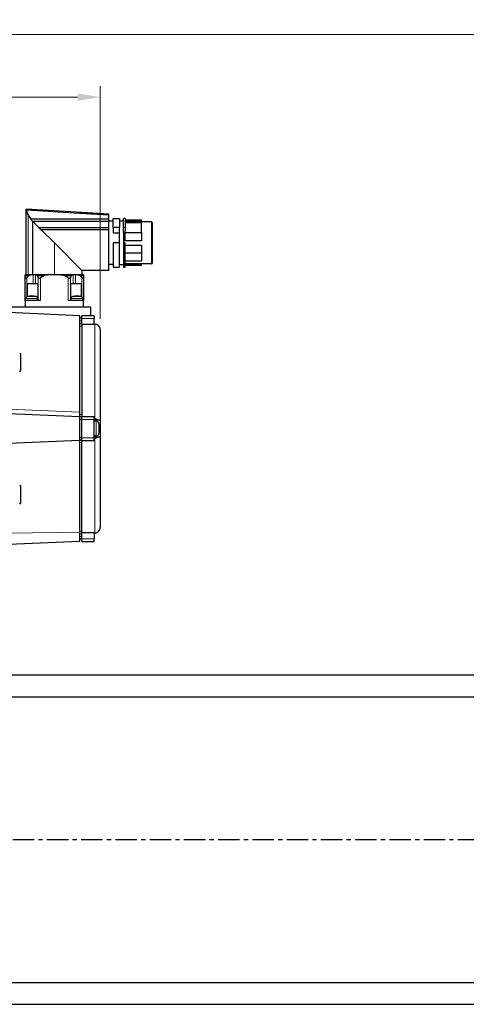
# Model space of a CAD drawing. Extents: x 12273 to 13958, y 12656 to 13854.
# Tile 4 of 21: x 12756 to 12921, y 13104 to 13469. Entities that reach past the tile are written whole.
import ezdxf

# ---------------------------------------------------------------- set-up
doc = ezdxf.new("R2010")
doc.units = 0
doc.header["$LTSCALE"] = 25.4
doc.linetypes.add('CENTER', pattern=[2, 1.25, -0.25, 0.25, -0.25])
doc.linetypes.add('DASHEDBIDOT', pattern=[12.4, 3, -3, 0.2, -3, 0.2, -3])
doc.layers.get('Defpoints').update_dxf_attribs({"linetype": 'CONTINUOUS'})
doc.layers.add('ATA-CENTER', color=133, linetype='CENTER')
doc.layers.add('ATA-DIM', color=252, linetype='CONTINUOUS', lineweight=25)
doc.layers.add('Layer0000', color=7, linetype='CONTINUOUS', lineweight=25)
doc.styles.get("Standard").update_dxf_attribs({"font": 'simplex.shx'})
doc.dimstyles.new('ata_A1', dxfattribs={"dimtxt": 4.2, "dimasz": 4.2, "dimexe": 2, "dimexo": 2, "dimgap": 2, "dimtad": 0, "dimtih": 1, "dimtoh": 1, "dimdec": 6, "dimdsep": 46, "dimtxsty": 'Standard', "dimcen": 0, "dimclrd": 252, "dimclre": 252, "dimclrt": 4, "dimadec": 6, "dimazin": 2, "dimtfac": 1, "dimtdec": 6, "dimtofl": 0, "dimtmove": 0, "dimatfit": 3, "dimfxl": 0, "dimtolj": 1, "dimtzin": 0, "dimlwd": 0, "dimlwe": 0, "dimarcsym": 0})

# ---------------------------------------------------------------- blocks, each defined once
blk = doc.blocks.new('*D15448')
at = {"layer": 'ATA-DIM', "color": 252, "lineweight": 0}
for p, q in [((12326.58, 13391.84), (12326.58, 13444.25)), ((12785.38, 13358.05), (12785.38, 13444.25)), ((12334.98, 13440.25), (12535.18, 13440.25)), ((12776.98, 13440.25), (12576.78, 13440.25))]:
    blk.add_line(p, q, dxfattribs=at)
at = {"layer": 'ATA-DIM', "color": 252}
for points in [[(12334.98, 13441.65), (12334.98, 13438.85), (12326.58, 13440.25)], [(12776.98, 13438.85), (12776.98, 13441.65), (12785.38, 13440.25)]]:
    blk.add_solid(points, dxfattribs=at)
at = {"layer": 'Defpoints', "color": 0}
for p in [(12785.38, 13440.25), (12326.58, 13387.84), (12785.38, 13354.05)]:
    blk.add_point(p, dxfattribs=at)
at = {"layer": 'ATA-DIM', "color": 4, "insert": (12555.98, 13440.25), "char_height": 8.4, "attachment_point": 5}
blk.add_mtext('\\A1;458.8', dxfattribs=at)
blk = doc.blocks.new('*D15447')
at = {"layer": 'ATA-DIM', "color": 252, "lineweight": 0}
for p, q in [((12326.58, 13391.84), (12326.58, 13467.45)), ((13082.58, 13240.35), (13082.58, 13467.45)), ((12334.98, 13463.45), (12663.66, 13463.45)), ((13074.18, 13463.45), (12745.49, 13463.45))]:
    blk.add_line(p, q, dxfattribs=at)
at = {"layer": 'ATA-DIM', "color": 252}
for points in [[(12334.98, 13464.85), (12334.98, 13462.05), (12326.58, 13463.45)], [(13074.18, 13462.05), (13074.18, 13464.85), (13082.58, 13463.45)]]:
    blk.add_solid(points, dxfattribs=at)
at = {"layer": 'Defpoints', "color": 0}
for p in [(13082.58, 13463.45), (12326.58, 13387.84), (13082.58, 13236.35)]:
    blk.add_point(p, dxfattribs=at)
at = {"layer": 'ATA-DIM', "color": 4, "insert": (12704.58, 13463.45), "char_height": 8.4, "attachment_point": 5}
blk.add_mtext('\\A1;756(T+356)', dxfattribs=at)

msp = doc.modelspace()

# ---------------------------------------------------------------- linework, layer by layer
at = {"layer": 'ATA-CENTER', "ltscale": 0.25}
msp.add_line((12321.1265527, 13164.9278066), (13529.1119537, 13164.9278066), dxfattribs=at)
at = {"layer": 'Layer0000', "color": 7, "linetype": 'Continuous', "lineweight": 25}
for p, q in [((12778.6252274, 13397.4447306), (12757.8753599, 13398.6962011)), ((12757.8753599, 13398.6509109), (12757.8753599, 13398.6905196)), ((12757.8753599, 13374.444455), (12757.8753599, 13398.6509109)), ((12777.7355975, 13397.1264148), (12758.1091605, 13398.2798422)), ((12788.6253599, 13396.4864336), (12777.7355975, 13397.1264148)), ((12788.6253599, 13396.837467), (12778.6251001, 13397.442619)), ((12788.6253599, 13396.7244176), (12788.6253599, 13396.8436544)), ((12788.6253599, 13396.4864336), (12788.6253599, 13396.7244176)), ((12788.6253599, 13394.9458947), (12788.6253599, 13396.4864336)), ((12776.9291859, 13394.9458947), (12759.6922593, 13394.9458947)), ((12760.4184597, 13394.148238), (12760.4576944, 13394.1121205)), ((12788.6253599, 13394.148238), (12760.4184597, 13394.148238)), ((12760.4576944, 13374.444455), (12760.4576944, 13394.1121205)), ((12760.4576944, 13394.1121205), (12762.657376, 13391.9124389)), ((12788.6253599, 13394.9458947), (12776.9291859, 13394.9458947)), ((12788.6253599, 13394.148238), (12788.6253599, 13394.9458947)), ((12790.1253599, 13394.194455), (12788.6253599, 13394.194455)), ((12788.6253599, 13391.9124389), (12788.6253599, 13394.148238)), ((12790.1253599, 13391.8832746), (12790.1253599, 13395.1944377)), ((12790.1253599, 13395.1944377), (12792.5253599, 13395.1944377)), ((12792.5253599, 13395.1944377), (12792.5253599, 13391.8832746)), ((12794.0253599, 13394.294455), (12792.5253599, 13394.294455)), ((12794.6253599, 13395.1944377), (12794.0253599, 13395.1944377)), ((12794.0253599, 13391.8832746), (12794.0253599, 13395.1944377)), ((12794.6253599, 13395.1944377), (12794.6253599, 13391.8832746)), ((12800.7253599, 13394.594455), (12794.6253599, 13394.594455)), ((12794.6253599, 13394.5943827), (12800.7253599, 13394.5943827)), ((12800.7253599, 13393.9639337), (12794.6253599, 13393.9639337)), ((12794.6253599, 13393.7118822), (12800.7253599, 13393.7118822)), ((12800.7253599, 13393.9639337), (12800.7253599, 13394.5943827)), ((12804.4253599, 13393.964455), (12800.7253599, 13393.964455)), ((12800.7253599, 13390.0540146), (12800.7253599, 13393.7118822)), ((12804.6253599, 13393.764455), (12804.6253599, 13386.194455)), ((12762.657376, 13391.9124389), (12788.6253599, 13391.9124389)), ((12788.6253599, 13391.0211772), (12763.5486377, 13391.0211772)), ((12768.3753599, 13386.194455), (12763.5486377, 13391.0211772)), ((12788.6253599, 13391.0211772), (12788.6253599, 13391.9124389)), ((12788.6253599, 13375.944455), (12788.6253599, 13391.0211772)), ((12792.5253599, 13391.8832746), (12790.1253599, 13391.8832746)), ((12790.1253599, 13391.8832746), (12790.1253599, 13389.7640829)), ((12792.5253599, 13389.7640829), (12790.1253599, 13389.7640829)), ((12792.5253599, 13390.025859), (12792.5253599, 13391.8832746)), ((12792.5253599, 13386.267755), (12792.5253599, 13390.025859)), ((12794.6253599, 13391.8832746), (12794.0253599, 13391.8832746)), ((12794.0253599, 13390.025859), (12794.0253599, 13391.8832746)), ((12794.0253599, 13390.025859), (12794.0253599, 13386.267755)), ((12794.6253599, 13389.0640179), (12794.0253599, 13389.0640179)), ((12794.6253599, 13391.8832746), (12794.6253599, 13390.7215623)), ((12794.6253599, 13390.0540146), (12794.6253599, 13390.7215623)), ((12794.6253599, 13390.0540146), (12800.7253599, 13390.0540146)), ((12794.6253599, 13387.0070309), (12794.6253599, 13390.0540146)), ((12800.7253599, 13390.0540146), (12800.7253599, 13387.0070309)), ((12778.6253599, 13375.944455), (12768.3753599, 13386.194455)), ((12790.1253599, 13386.267755), (12790.1253599, 13377.194455)), ((12792.5253599, 13386.267755), (12790.1253599, 13386.267755)), ((12792.5253599, 13377.194455), (12792.5253599, 13386.267755)), ((12794.0253599, 13386.267755), (12794.0253599, 13377.194455)), ((12794.6253599, 13386.267755), (12794.0253599, 13386.267755)), ((12800.7253599, 13387.0070309), (12794.6253599, 13387.0070309)), ((12794.6253599, 13377.194455), (12794.6253599, 13386.267755)), ((12794.6253599, 13385.381879), (12800.7253599, 13385.381879)), ((12800.7253599, 13385.381879), (12800.7253599, 13382.3348954)), ((12804.6253599, 13386.194455), (12804.6253599, 13378.624455)), ((12800.7253599, 13382.3348954), (12794.6253599, 13382.3348954)), ((12800.7253599, 13382.3348954), (12800.7253599, 13379.3559118)), ((12790.1253599, 13378.194455), (12788.6253599, 13378.194455)), ((12794.0253599, 13378.094455), (12792.5253599, 13378.094455)), ((12800.7253599, 13379.3559118), (12794.6253599, 13379.3559118)), ((12794.6253599, 13378.5410668), (12800.7253599, 13378.5410668)), ((12800.7253599, 13377.8932346), (12794.6253599, 13377.8932346)), ((12800.7253599, 13377.794455), (12794.6253599, 13377.794455)), ((12800.7253599, 13377.8932346), (12800.7253599, 13378.5410668)), ((12804.4253599, 13378.424455), (12800.7253599, 13378.424455)), ((12800.7253599, 13377.794455), (12800.7253599, 13377.8932346)), ((12757.5753599, 13373.9180314), (12757.5753599, 13374.3330237)), ((12760.2561914, 13374.344455), (12757.726127, 13374.344455)), ((12757.8753599, 13374.444455), (12758.6321916, 13374.444455)), ((12758.5253599, 13374.444455), (12758.5253599, 13374.344455)), ((12758.6321916, 13374.444455), (12760.4576944, 13374.444455)), ((12760.5564359, 13374.344455), (12760.2561914, 13374.344455)), ((12760.4576944, 13374.444455), (12768.3753599, 13374.444455)), ((12761.3582452, 13374.344455), (12760.5564359, 13374.344455)), ((12761.4844046, 13374.344455), (12761.3582452, 13374.344455)), ((12775.2663153, 13374.344455), (12761.4844046, 13374.344455)), ((12768.3753599, 13374.444455), (12778.6253599, 13374.444455)), ((12775.3924746, 13374.344455), (12775.2663153, 13374.344455)), ((12776.1942839, 13374.344455), (12775.3924746, 13374.344455)), ((12776.4945284, 13374.344455), (12776.1942839, 13374.344455)), ((12779.0245929, 13374.344455), (12776.4945284, 13374.344455)), ((12778.2253599, 13374.444455), (12778.2253599, 13374.344455)), ((12788.6253599, 13375.944455), (12778.6202146, 13375.944455)), ((12778.6253599, 13375.9434197), (12778.6253599, 13374.444455)), ((12779.1753599, 13374.3268617), (12779.1753599, 13373.9180314)), ((12790.1253599, 13377.194455), (12792.5253599, 13377.194455)), ((12794.0253599, 13377.194455), (12794.6253599, 13377.194455)), ((12757.5753599, 13373.2393315), (12757.5753599, 13373.9180314)), ((12757.5753599, 13364.844455), (12757.5753599, 13373.2393315)), ((12758.431517, 13371.144455), (12760.5564359, 13371.144455)), ((12758.431517, 13366.342433), (12758.431517, 13371.144455)), ((12760.5564359, 13371.144455), (12761.3582452, 13371.144455)), ((12761.3582452, 13371.144455), (12762.2511123, 13371.144455)), ((12762.2511123, 13371.144455), (12762.2511123, 13364.844455)), ((12774.4996075, 13371.144455), (12775.3924746, 13371.144455)), ((12774.4996075, 13364.844455), (12774.4996075, 13371.144455)), ((12775.3924746, 13371.144455), (12776.1942839, 13371.144455)), ((12776.1942839, 13371.144455), (12778.3192029, 13371.144455)), ((12778.3192029, 13371.144455), (12778.3192029, 13366.342433)), ((12779.1753599, 13373.9180314), (12779.1753599, 13373.2393315)), ((12779.1753599, 13373.2393315), (12779.1753599, 13364.844455)), ((12757.5753599, 13364.844455), (12757.5753599, 13362.344455)), ((12763.275364, 13364.844455), (12757.5753599, 13364.844455)), ((12757.7253599, 13364.8444552), (12757.7937752, 13365.626445)), ((12762.2253599, 13364.8444552), (12762.1569447, 13365.626445)), ((12779.1753599, 13364.844455), (12773.4753558, 13364.844455)), ((12774.5253599, 13364.8444552), (12774.5937752, 13365.626445)), ((12779.0253599, 13364.8444552), (12778.9569447, 13365.626445)), ((12779.1753599, 13362.344455), (12779.1753599, 13364.844455)), ((12781.8753599, 13362.344455), (12751.3753599, 13362.344455)), ((12777.8753599, 13359.194455), (12751.3753599, 13360.344455)), ((12781.8753599, 13361.844455), (12781.8753599, 13362.344455)), ((12781.8753599, 13359.194455), (12781.8753599, 13361.844455)), ((12777.8753599, 13358.194455), (12777.8753599, 13359.194455)), ((12778.5753599, 13358.344455), (12777.8753599, 13358.344455)), ((12777.8753599, 13357.6899938), (12777.8753599, 13358.194455)), ((12777.8753599, 13355.714692), (12777.8753599, 13357.6899938)), ((12783.1753599, 13359.194455), (12778.5753599, 13359.194455)), ((12778.5753599, 13358.194455), (12778.5753599, 13359.194455)), ((12778.5753599, 13355.9444874), (12778.5753599, 13358.194455)), ((12778.5753599, 13355.9444874), (12778.5753599, 13321.744455)), ((12783.1753599, 13355.9444874), (12778.5753599, 13355.9444874)), ((12783.1753599, 13359.194455), (12783.1753599, 13358.194455)), ((12783.1753599, 13355.9444874), (12783.1753599, 13358.194455)), ((12783.471957, 13356.0106704), (12783.1753599, 13356.0106704)), ((12777.8753599, 13323.4311134), (12777.8753599, 13355.714692)), ((12785.3753599, 13354.0508577), (12785.3753599, 13320.594455)), ((12755.5253694, 13345.3444455), (12755.8753654, 13344.9944495)), ((12755.8753599, 13344.994455), (12755.8753599, 13341.844455)), ((12755.8753599, 13341.844455), (12755.8753599, 13338.694455)), ((12755.5253694, 13338.3444645), (12755.8753654, 13338.6944605)), ((12777.8753599, 13321.744455), (12777.8753599, 13323.4311134)), ((12777.8753599, 13321.744455), (12751.3753599, 13322.844455)), ((12777.8753599, 13320.744455), (12777.8753599, 13321.744455)), ((12778.5753599, 13321.644455), (12777.8753599, 13321.644455)), ((12777.8753599, 13313.944455), (12777.8753599, 13320.744455)), ((12783.1753599, 13321.744455), (12778.5753599, 13321.744455)), ((12778.5753599, 13320.744455), (12778.5753599, 13321.744455)), ((12778.5753599, 13313.944455), (12778.5753599, 13320.744455)), ((12783.1753599, 13320.744455), (12783.1753599, 13321.744455)), ((12783.1753599, 13313.944455), (12783.1753599, 13320.744455)), ((12783.1753599, 13320.594455), (12784.7482742, 13320.594455)), ((12783.9144801, 13320.094455), (12783.1753599, 13320.094455)), ((12784.7482742, 13320.594455), (12785.3753599, 13320.594455)), ((12785.3753599, 13320.594455), (12785.3753599, 13314.094455)), ((12777.8753599, 13312.944455), (12751.3753599, 13311.844455)), ((12777.8753599, 13312.944455), (12777.8753599, 13313.944455)), ((12778.5753599, 13313.044455), (12777.8753599, 13313.044455)), ((12777.8753599, 13311.2577965), (12777.8753599, 13312.944455)), ((12778.5753599, 13312.944455), (12778.5753599, 13313.944455)), ((12778.5753599, 13312.944455), (12783.1753599, 13312.944455)), ((12778.5753599, 13278.7444226), (12778.5753599, 13312.944455)), ((12783.9144801, 13314.594455), (12783.1753599, 13314.594455)), ((12784.7482742, 13314.094455), (12783.1753599, 13314.094455)), ((12783.1753599, 13312.944455), (12783.1753599, 13313.944455)), ((12785.3753599, 13314.094455), (12784.7482742, 13314.094455)), ((12785.3753599, 13314.094455), (12785.3753599, 13280.6380523)), ((12777.8753599, 13278.974218), (12777.8753599, 13311.2577965)), ((12755.5253694, 13296.3444455), (12755.8753654, 13295.9944495)), ((12755.8753599, 13295.994455), (12755.8753599, 13292.844455)), ((12755.8753599, 13292.844455), (12755.8753599, 13289.694455)), ((12755.5253694, 13289.3444645), (12755.8753654, 13289.6944605)), ((12777.8753599, 13276.9989162), (12777.8753599, 13278.974218)), ((12777.8753599, 13276.494455), (12777.8753599, 13276.9989162)), ((12777.8753599, 13275.494455), (12777.8753599, 13276.494455)), ((12778.5753599, 13276.344455), (12777.8753599, 13276.344455)), ((12778.5753599, 13278.7444226), (12783.1753599, 13278.7444226)), ((12778.5753599, 13276.494455), (12778.5753599, 13278.7444226)), ((12778.5753599, 13275.494455), (12778.5753599, 13276.494455)), ((12783.1753599, 13278.7444226), (12783.1753599, 13276.494455)), ((12783.4721089, 13278.6782396), (12783.1753599, 13278.6782396)), ((12783.1753599, 13275.494455), (12783.1753599, 13276.494455)), ((12777.8753599, 13275.494455), (12751.3753599, 13274.344455)), ((12778.5753599, 13275.494455), (12783.1753599, 13275.494455)), ((12985.0753599, 13225.844455), (12517.0753599, 13225.844455)), ((12517.0753599, 13217.844455), (12985.0753599, 13217.844455)), ((12985.0753599, 13111.844455), (12517.0753599, 13111.844455)), ((12517.0753599, 13103.844455), (12985.0753599, 13103.844455))]:
    msp.add_line(p, q, dxfattribs=at)
at = {"layer": 'Layer0000', "color": 251, "linetype": 'DASHEDBIDOT', "lineweight": 18}
for p, q in [((12758.6321916, 13396.5420755), (12758.6321916, 13374.444455)), ((12777.9079191, 13397.3858822), (12788.6253599, 13396.7244176)), ((12804.4253599, 13386.194455), (12804.4253599, 13393.964455)), ((12768.3753599, 13374.444455), (12768.3753599, 13386.194455)), ((12804.4253599, 13378.424455), (12804.4253599, 13386.194455)), ((12760.5564359, 13371.144455), (12760.5564359, 13374.344455)), ((12761.3582452, 13371.144455), (12761.3582452, 13374.344455)), ((12775.3924746, 13371.144455), (12775.3924746, 13374.344455)), ((12776.1942839, 13374.344455), (12776.1942839, 13371.144455)), ((12758.7705584, 13373.9180314), (12757.5753599, 13373.9180314)), ((12758.1879795, 13373.3957201), (12758.1879795, 13366.2479447)), ((12764.5174, 13373.9180314), (12762.1086509, 13373.9180314)), ((12762.353444, 13364.844455), (12762.353444, 13373.3957201)), ((12763.275364, 13373.2393315), (12763.275364, 13364.844455)), ((12774.6420689, 13373.9180314), (12772.2333198, 13373.9180314)), ((12773.4753558, 13364.844455), (12773.4753558, 13373.2393315)), ((12774.3972758, 13373.3957201), (12774.3972758, 13364.844455)), ((12779.1753599, 13373.9180314), (12777.9801615, 13373.9180314)), ((12778.5627403, 13366.2479447), (12778.5627403, 13373.3957201)), ((12757.7937752, 13365.6264448), (12759.9753599, 13365.6264448)), ((12758.3777112, 13366.3278379), (12759.9753599, 13366.3278379)), ((12759.9753599, 13366.3278379), (12761.5730087, 13366.3278379)), ((12759.9753599, 13365.6264448), (12762.1569447, 13365.6264448)), ((12774.5937752, 13365.6264448), (12776.7753599, 13365.6264448)), ((12775.1777112, 13366.3278379), (12776.7753599, 13366.3278379)), ((12776.7753599, 13366.3278379), (12778.3730087, 13366.3278379)), ((12776.7753599, 13365.6264448), (12778.9569447, 13365.6264448)), ((12778.5753599, 13357.344455), (12777.8753599, 13357.344455)), ((12778.5753599, 13356.3358964), (12777.8753599, 13356.3358964)), ((12783.1753599, 13358.194455), (12778.5753599, 13358.194455)), ((12783.3753599, 13356.0082743), (12783.1753599, 13356.0082743)), ((12783.3753599, 13356.0082743), (12783.3753599, 13321.1433468)), ((12778.5753599, 13355.3450084), (12777.8753599, 13355.3450084)), ((12751.3753599, 13324.483009), (12777.8753599, 13323.4311134)), ((12778.5753599, 13322.5097663), (12777.8753599, 13322.5097663)), ((12778.5753599, 13320.644455), (12777.8753599, 13320.644455)), ((12778.5753599, 13320.744455), (12783.1753599, 13320.744455)), ((12783.1753599, 13321.1433468), (12783.3753599, 13321.1433468)), ((12783.9144801, 13320.094455), (12783.9144801, 13317.344455)), ((12784.871, 13319.3861218), (12784.871, 13317.344455)), ((12783.9144801, 13317.344455), (12783.9144801, 13314.594455)), ((12784.871, 13317.344455), (12784.871, 13315.3027881)), ((12778.5753599, 13314.044455), (12777.8753599, 13314.044455)), ((12778.5753599, 13312.1791437), (12777.8753599, 13312.1791437)), ((12778.5753599, 13313.944455), (12783.1753599, 13313.944455)), ((12783.3753599, 13313.5455632), (12783.1753599, 13313.5455632)), ((12783.3753599, 13313.5455632), (12783.3753599, 13278.6806357)), ((12778.5753599, 13279.3439016), (12777.8753599, 13279.3439016)), ((12751.3753599, 13278.4948598), (12777.8753599, 13278.974218)), ((12778.5753599, 13278.3530136), (12777.8753599, 13278.3530136)), ((12778.5753599, 13277.344455), (12777.8753599, 13277.344455)), ((12783.1753599, 13276.494455), (12778.5753599, 13276.494455)), ((12783.1753599, 13278.6806357), (12783.3753599, 13278.6806357))]:
    msp.add_line(p, q, dxfattribs=at)
at = {"layer": 'Layer0000', "color": 7, "linetype": 'Continuous', "lineweight": 25}
for centre, radius, start, end in [((12763.4177794, 13398.9321391), 5.3492293, 187.00521229, 206.538894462), ((12767.4315185, 13401.2358506), 9.9729473, 208.076546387, 219.101919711), ((12761.103045, 13395.5008973), 1.5160291, 201.474660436, 243.155878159), ((12804.4253599, 13393.764455), 0.2, 0, 90), ((12764.0929596, 13392.4567608), 1.5353132, 200.764934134, 249.235065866), ((12804.4253599, 13378.624455), 0.2, 270, 0.001981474), ((12757.726127, 13373.344455), 1, 90, 99.057745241), ((12761.4759878, 13373.6620011), 0.6825058, 22.032521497, 89.293403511), ((12775.27469, 13373.6620626), 0.6824438, 90.703135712, 157.97093928), ((12779.0245929, 13373.344455), 1, 80.942254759, 90.000003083), ((12775.3243906, 13354.8680585), 25.2374886, 130.989622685, 132.766032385), ((12740.4449523, 13363.4463255), 24.0618466, 24.424421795, 25.797995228), ((12770.6875633, 13361.1506678), 14.1801442, 115.793373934, 121.514664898), ((12766.0492471, 13361.1252133), 14.2091151, 58.491172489, 64.200788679), ((12796.3057675, 13363.4463255), 24.0618466, 154.202004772, 155.575578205), ((12761.4263292, 13354.8680585), 25.2374886, 47.233967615, 49.010377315), ((12758.5907309, 13365.5567202), 0.8, 105.442732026, 174.999971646), ((12759.9753599, 13360.544455), 6, 74.557191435, 105.442802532), ((12761.3599889, 13365.5567202), 0.8, 5.000028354, 74.557267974), ((12775.3907309, 13365.5567202), 0.8, 105.442732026, 174.999971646), ((12776.7753599, 13360.544455), 6, 74.557191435, 105.442802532), ((12778.1599889, 13365.5567202), 0.8, 5.000028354, 74.557267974), ((12783.4747625, 13353.9931185), 2.0176059, 90.075598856, 92.823967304), ((12783.4851212, 13354.165477), 1.8452916, 46.801529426, 90.404296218), ((12783.3447903, 13354.043188), 2.0305841, 0.216411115, 46.277004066), ((12783.9144801, 13319.094455), 1, 16.957836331, 90), ((12778.1753599, 13317.344455), 7, 343.042132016, 16.957876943), ((12783.9144801, 13315.594455), 1, 270, 343.042163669), ((12783.3445841, 13280.6458105), 2.0307906, 313.725473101, 359.781111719), ((12783.4750482, 13280.7013028), 2.0231246, 267.175639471, 269.919868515), ((12783.484893, 13280.5239918), 1.8458552, 269.606586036, 313.191758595)]:
    msp.add_arc(centre, radius, start, end, dxfattribs=at)
at = {"layer": 'Layer0000', "color": 251, "linetype": 'DASHEDBIDOT', "lineweight": 18}
for centre, radius, start, end in [((12778.0350217, 13397.1145126), 0.2996607, 115.097188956, 177.723677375), ((12759.0581473, 13638.976655), 242.3250202, 274.461382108, 274.567787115), ((12776.9570327, 13414.5615259), 17.1972619, 274.66790252, 275.567063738)]:
    msp.add_arc(centre, radius, start, end, dxfattribs=at)
at = {"layer": 'Layer0000', "color": 7, "linetype": 'Continuous', "lineweight": 25}
for points in [[(12758.1084612, 13398.2798833), (12758.0924167, 13398.3845412), (12758.0324609, 13398.5609698), (12757.941322, 13398.631358), (12757.8875545, 13398.6348933), (12757.8753599, 13398.6471172), (12757.8753599, 13398.6510977)], [(12760.2561914, 13374.344455), (12759.9952118, 13374.344455), (12759.4756562, 13374.2960692), (12758.976761, 13374.0970498), (12758.7705584, 13373.9180314)], [(12777.9801615, 13373.9180314), (12777.7740142, 13374.0970017), (12777.2708078, 13374.2973081), (12776.7540831, 13374.344455), (12776.4945284, 13374.344455)], [(12757.5753599, 13373.2393315), (12757.5753599, 13373.1272362), (12757.707764, 13373.0126428), (12758.0374542, 13373.2566263), (12758.1879795, 13373.3957201)], [(12762.353444, 13373.3957201), (12762.4167796, 13373.2564359), (12762.6487471, 13373.012323), (12763.0916163, 13373.127277), (12763.275364, 13373.2393315)], [(12773.4753558, 13373.2393315), (12773.6591704, 13373.1272362), (12774.1037688, 13373.0126428), (12774.3340268, 13373.2566263), (12774.3972758, 13373.3957201)], [(12778.5627403, 13373.3957201), (12778.7134716, 13373.2564359), (12779.0441668, 13373.012323), (12779.1753599, 13373.127277), (12779.1753599, 13373.2393315)], [(12783.3753599, 13321.1433468), (12783.613257, 13321.0241998), (12784.0913727, 13320.7772545), (12784.5505729, 13320.594455), (12784.7482742, 13320.594455)], [(12784.7482742, 13314.094455), (12784.5505919, 13314.094455), (12784.0945564, 13313.9130553), (12783.615111, 13313.6656387), (12783.3753599, 13313.5455632)]]:
    msp.add_open_spline(points, degree=3, dxfattribs=at)
msp.add_open_spline([(12772.2333198, 13373.9180314), (12771.939489, 13374.0591961), (12771.2965493, 13374.2096015), (12770.0026861, 13374.3297534), (12768.3660296, 13374.3351553), (12766.746309, 13374.3299009), (12765.4507521, 13374.208708), (12764.8131089, 13374.0600984), (12764.5174, 13373.9180314)], degree=3, knots=[0, 0, 0, 0, 0.0009779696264, 0.0019559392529, 0.0039118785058, 0.0058678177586, 0.0068457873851, 0.0078237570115, 0.0078237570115, 0.0078237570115, 0.0078237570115], dxfattribs=at)

# ---------------------------------------------------------------- dimensions: what is measured, and where the dimension line sits
at = {"layer": 'ATA-DIM'}
dim = msp.add_linear_dim(base=(13082.5753599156, 13463.4465469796), p1=(12326.5753599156, 13387.844454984), p2=(13082.5753599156, 13236.3450123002), text='<>(T+356)', dimstyle='ata_A1', override={"dimscale": 2, "dimtxt": 4.2, "dimtxsty": 'Standard', "dimtfac": 0.571429, "dimtdec": 2, "dimtfill": 0}, dxfattribs=at)
dim.commit()
dim.dimension.update_dxf_attribs({"geometry": '*D15447', "text_midpoint": (12704.5753599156, 13463.4465469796)})
dim = msp.add_linear_dim(base=(12785.3753599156, 13440.2515251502), p1=(12326.5753603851, 13387.844454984), p2=(12785.3753599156, 13354.0508576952), dimstyle='ata_A1', override={"dimscale": 2, "dimtfac": 0.571429, "dimtdec": 2, "dimtfill": 0}, dxfattribs=at)
dim.commit()
dim.dimension.update_dxf_attribs({"geometry": '*D15448', "text_midpoint": (12555.9753601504, 13440.2515251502)})

doc.saveas('drawing.dxf')
